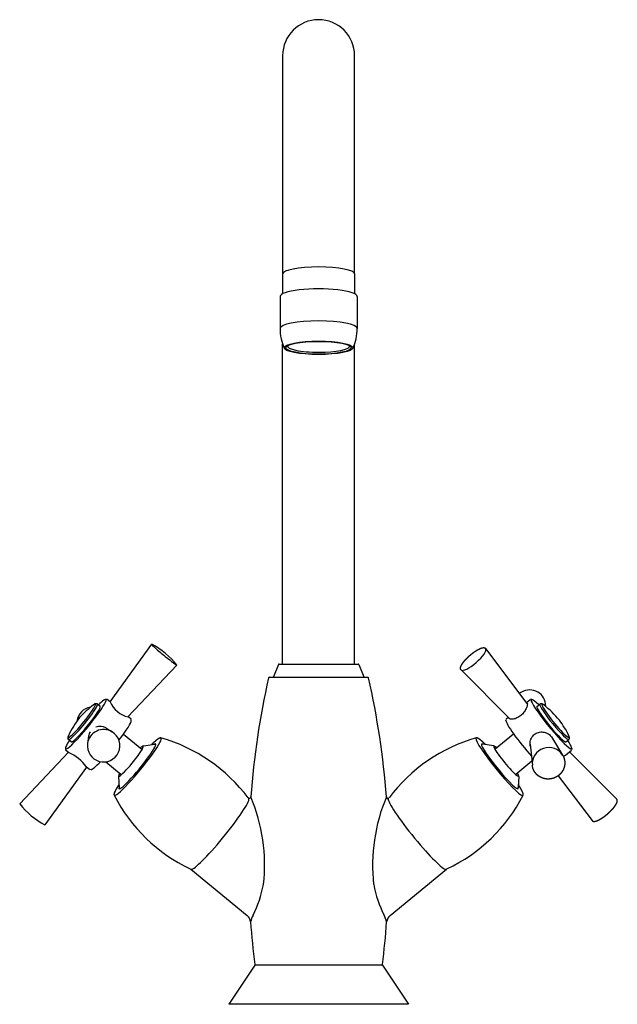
# Model space of a CAD drawing. Header units: millimetres. Extents: x -0.091 to 0.091, y 0 to 0.301.
import ezdxf

# ---------------------------------------------------------------- set-up
doc = ezdxf.new("R2010")
doc.units = ezdxf.units.MM
doc.layers.add('BLOCKS', color=3, linetype='Continuous')

msp = doc.modelspace()

# ---------------------------------------------------------------- linework, layer by layer
at = {"layer": 'BLOCKS'}
for p, q in [((-0.01100000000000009, 0.29), (-0.01100000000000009, 0.2232575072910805)), ((0.01099999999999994, 0.2232575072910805), (0.01099999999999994, 0.29)), ((-0.01100000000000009, 0.2232575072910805), (-0.01100000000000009, 0.2172296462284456)), ((0.01099999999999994, 0.2232575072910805), (0.01099999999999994, 0.2172296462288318)), ((-0.01179999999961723, 0.2163931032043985), (-0.01179999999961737, 0.2065868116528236)), ((0.01180000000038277, 0.2163931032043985), (0.01180000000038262, 0.2065868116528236)), ((-0.01100000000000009, 0.1039999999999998), (-0.01100000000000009, 0.2018556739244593)), ((0.01099999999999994, 0.1039999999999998), (0.01099999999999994, 0.2018556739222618)), ((-0.009499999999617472, 0.201193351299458), (-0.009499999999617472, 0.2013146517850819)), ((0.009500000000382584, 0.2011933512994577), (0.009500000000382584, 0.2013146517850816)), ((-0.06376699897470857, 0.09242616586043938), (-0.05101605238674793, 0.1100809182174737)), ((0.06383436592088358, 0.0919557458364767), (0.05109986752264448, 0.1087694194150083)), ((-0.05830323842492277, 0.08785309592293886), (-0.04332555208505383, 0.103720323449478)), ((-0.01231333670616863, 0.1038440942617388), (-0.01381166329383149, 0.100155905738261)), ((-0.01208172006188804, 0.1039999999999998), (0.01208172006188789, 0.1039999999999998)), ((0.01231333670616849, 0.1038440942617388), (0.01381166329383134, 0.100155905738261)), ((-0.01505002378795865, 0.1), (0.01505002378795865, 0.1)), ((0.0585065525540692, 0.08725068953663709), (0.04357334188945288, 0.1022181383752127)), ((-0.06678540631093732, 0.09104507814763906), (-0.06765680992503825, 0.0917576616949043)), ((-0.06517001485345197, 0.09320174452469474), (-0.06482257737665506, 0.09323865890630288)), ((-0.06378051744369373, 0.09246320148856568), (-0.06469390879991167, 0.09321012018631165)), ((0.0635764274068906, 0.09229630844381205), (0.06469390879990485, 0.09321012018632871)), ((0.06517001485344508, 0.09320174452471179), (0.0648225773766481, 0.09323865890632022)), ((0.06678540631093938, 0.09104507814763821), (0.0676568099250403, 0.09175766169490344)), ((0.06945262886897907, 0.09105079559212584), (0.06937316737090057, 0.09186774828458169)), ((-0.05738287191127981, 0.08723157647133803), (-0.05823339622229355, 0.08792708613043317)), ((0.05738287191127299, 0.08723157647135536), (0.05801218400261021, 0.08774619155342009)), ((-0.06506086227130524, 0.08446974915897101), (-0.0631126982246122, 0.08327259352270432)), ((-0.05729655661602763, 0.08676328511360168), (-0.05732935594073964, 0.08711113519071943)), ((0.05729655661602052, 0.08676328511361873), (0.05732935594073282, 0.08711113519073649)), ((-0.07037176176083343, 0.08196123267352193), (-0.0706845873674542, 0.07969613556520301)), ((-0.05965481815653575, 0.0826305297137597), (-0.05400713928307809, 0.07801218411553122)), ((0.05965481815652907, 0.08263052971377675), (0.05400713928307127, 0.07801218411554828)), ((0.07121931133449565, 0.08174227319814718), (0.07461129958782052, 0.07617880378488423)), ((-0.07564788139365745, 0.0802073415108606), (-0.07651928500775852, 0.08091992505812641)), ((-0.05355910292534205, 0.07897360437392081), (-0.05012289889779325, 0.07950710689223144)), ((0.05355910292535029, 0.0789736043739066), (0.05012289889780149, 0.0795071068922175)), ((0.06473348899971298, 0.07957682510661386), (0.06536429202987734, 0.07309146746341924)), ((0.07564788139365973, 0.08020734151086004), (0.07651928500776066, 0.08091992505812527)), ((-0.07650406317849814, 0.07703212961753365), (-0.09141190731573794, 0.06123889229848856)), ((-0.07744090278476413, 0.07819593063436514), (-0.07740810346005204, 0.07784808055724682)), ((-0.07644119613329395, 0.07698072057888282), (-0.07735458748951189, 0.07772763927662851)), ((0.07549886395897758, 0.07621013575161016), (0.07735458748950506, 0.07772763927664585)), ((0.07672527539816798, 0.07721302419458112), (0.09116411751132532, 0.06274107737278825)), ((0.07744090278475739, 0.0781959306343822), (0.07740810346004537, 0.07784808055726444)), ((-0.07097817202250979, 0.072522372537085), (-0.0837214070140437, 0.05487829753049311)), ((-0.07004355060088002, 0.07174909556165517), (-0.07095694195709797, 0.07249601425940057)), ((-0.06506113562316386, 0.07413367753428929), (-0.06033747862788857, 0.07027094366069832)), ((0.06524805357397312, 0.07428652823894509), (0.06033747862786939, 0.07027094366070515)), ((-0.06956744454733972, 0.0717574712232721), (-0.06991488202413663, 0.07172055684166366)), ((-0.06119080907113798, 0.06964094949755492), (-0.06103148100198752, 0.06616722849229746)), ((0.06119080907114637, 0.06964094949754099), (0.0610314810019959, 0.06616722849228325)), ((0.07327164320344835, 0.06987621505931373), (0.08363759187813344, 0.05618979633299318)), ((-0.03909883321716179, 0.04127716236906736), (-0.02186624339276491, 0.02718534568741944)), ((0.02186624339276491, 0.02718534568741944), (0.03909883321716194, 0.04127716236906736)), ((-0.01950000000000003, 0.01199999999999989), (-0.0275, 0)), ((0.01950000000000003, 0.01199999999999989), (-0.01950000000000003, 0.01199999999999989)), ((0.01950000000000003, 0.01199999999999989), (0.0275, 0)), ((0.0275, 0), (-0.0275, 0))]:
    msp.add_line(p, q, dxfattribs=at)
for centre, radius, start, end in [((-1.4210854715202e-16, 0.29), 0.01100000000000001, 0, 180), ((0.002606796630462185, 0.2065910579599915), 0.01440679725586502, 180.0168875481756, 204.9395894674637), ((-0.002606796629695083, 0.206591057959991), 0.01440679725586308, 335.0604105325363, 359.9831124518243), ((-0.0625870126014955, 0.08826111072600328), 0.0246979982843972, 38.75046368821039, 62.06316422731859), ((-0.01208172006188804, 0.10375), 0.00025, 90, 157.8905516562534), ((0.01208172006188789, 0.10375), 0.00025, 22.1094483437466, 90), ((0.233582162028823, 0.04387990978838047), 0.2550821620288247, 167.335443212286, 175.6132101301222), ((-0.01505002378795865, 0.09974999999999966), 0.00025, 90, 167.335443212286), ((-0.01404327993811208, 0.1002499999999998), 0.00025, 270, 337.8905516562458), ((0.01404327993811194, 0.1002499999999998), 0.00025, 202.1094483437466, 270), ((0.01505002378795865, 0.09974999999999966), 0.00025, 12.66455678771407, 90), ((-0.2335821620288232, 0.04387990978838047), 0.2550821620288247, 4.386789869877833, 12.66455678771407), ((-0.04788172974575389, 0.06417896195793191), 0.03445314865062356, 127.4565144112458, 137.0878853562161), ((-0.05640242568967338, 0.09561473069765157), 0.00798854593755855, 203.2541247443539, 256.6334250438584), ((0.05348774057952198, 0.07104889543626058), 0.02559179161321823, 38.09389293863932, 53.15273659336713), ((-0.04778966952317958, 0.0681554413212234), 0.03195189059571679, 142.4304525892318, 154.084395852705), ((-0.05640242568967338, 0.09561473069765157), 0.00798854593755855, 256.7002009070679, 257.8453392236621), ((0.05325678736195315, 0.07106575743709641), 0.02576361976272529, 25.40795828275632, 37.74750142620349), ((-0.06575343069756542, 0.07905978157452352), 0.004972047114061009, 172.6467553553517, 57.91912820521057), ((-0.06172829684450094, 0.03318426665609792), 0.05009025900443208, 36.64369345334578, 74.34780335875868), ((0.06172829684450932, 0.03318426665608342), 0.05009025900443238, 105.6521966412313, 143.3563065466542), ((0.06859123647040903, 0.07979989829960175), 0.003290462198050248, 22.95565701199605, 41.21463067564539), ((-0.05276691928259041, 0.07675539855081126), 0.002355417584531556, 109.6530744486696, 136.1613936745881), ((0.0527675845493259, 0.07675626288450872), 0.002354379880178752, 43.84045644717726, 70.35509791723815), ((-0.08144722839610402, 0.0652633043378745), 0.01274198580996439, 34.58499498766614, 66.86637077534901), ((0.05507835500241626, 0.1014012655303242), 0.03242823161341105, 307.5959387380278, 309.0290194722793), ((-0.05886046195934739, 0.06930540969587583), 0.002354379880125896, 145.2918222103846, 171.8064636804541), ((0.05885948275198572, 0.06930492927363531), 0.002355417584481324, 8.201708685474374, 34.71002791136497), ((-0.01793485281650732, 0.08673835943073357), 0.05009025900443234, 207.1035624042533, 244.8076723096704), ((-0.02122834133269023, 0.06345318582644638), 0.0004796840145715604, 245.3651357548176, 352.5423879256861), ((-0.07064046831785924, 0.04243484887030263), 0.05413123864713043, 353.8131473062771, 22.8196920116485), ((0.07064046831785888, 0.04243484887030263), 0.05413123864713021, 157.1803079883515, 186.186852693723), ((0.02122843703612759, 0.06345335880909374), 0.00047980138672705, 187.4766108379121, 294.6158654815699), ((0.01793485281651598, 0.08673835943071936), 0.05009025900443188, 295.1923276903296, 332.8964375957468), ((-0.07215044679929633, 0.07669810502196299), 0.02469799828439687, 218.7504636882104, 242.0631642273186), ((-0.02162024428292, 0.06257981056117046), 0.0004776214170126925, 66.30321154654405, 77.61135536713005), ((0.02161206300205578, 0.06260320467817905), 0.0004529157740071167, 102.0280503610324, 113.9384800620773), ((-0.03882207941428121, 0.04160713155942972), 0.0004306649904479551, 209.414269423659, 230.0125582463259), ((0.03882207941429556, 0.04160713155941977), 0.000430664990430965, 309.9874417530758, 330.5857305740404), ((-0.05192702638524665, 0.04312891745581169), 0.03564811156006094, 333.5398512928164, 349.4584299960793), ((0.05192702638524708, 0.04312891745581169), 0.03564811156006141, 190.5415700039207, 206.4601487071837), ((-0.02368704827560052, 0.02495065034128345), 0.002882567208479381, 4.615913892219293, 50.82723562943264), ((-0.01353772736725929, 0.02354473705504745), 0.007458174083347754, 150.255350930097, 167.3138685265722), ((0.01353772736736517, 0.02354473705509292), 0.007458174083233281, 12.68613147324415, 29.74464907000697), ((0.02368309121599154, 0.02495272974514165), 0.002878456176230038, 129.1378467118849, 175.4190037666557), ((0.233582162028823, 0.04387990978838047), 0.2550821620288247, 184.203496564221, 187.1299718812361), ((-0.2335821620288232, 0.04387990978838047), 0.2550821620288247, 352.8700281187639, 355.796503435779), ((-0.01927941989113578, 0.01224999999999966), 0.00025, 187.1299718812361, 270), ((0.01927941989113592, 0.01224999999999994), 0.00025, 270, 352.8700281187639)]:
    msp.add_arc(centre, radius, start, end, dxfattribs=at)
for centre, major_axis, ratio, start_param, end_param in [((-1.4210854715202e-16, 0.2232575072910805), (-0.01100000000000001, 1.219070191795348e-32), 0.1958735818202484, 3.141592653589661, 6.283185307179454), ((3.8269831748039e-13, 0.2163931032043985), (0.01180000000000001, -1.649595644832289e-31), 0.1958735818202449, -1.673884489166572e-12, 3.141592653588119), ((3.82556208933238e-13, 0.2065868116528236), (0.01180000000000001, -1.649595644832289e-31), 0.1958735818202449, -1.673469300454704e-12, 3.141592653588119), ((3.82556208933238e-13, 0.2011933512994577), (-0.0095, 1.328067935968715e-31), 0.195873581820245, 6.20986888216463, 7.86071275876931), ((3.82556208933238e-13, 0.2011933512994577), (-0.0095, 1.328067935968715e-31), 0.195873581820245, 1.579638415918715, 3.150299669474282), ((3.82556208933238e-13, 0.2011933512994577), (-0.0095, 1.328067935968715e-31), 0.195873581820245, 3.150299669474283, 3.214909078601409), ((-0.04717025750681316, 0.1069012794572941), (-0.003845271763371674, 0.003180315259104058), 0.05108657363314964, 0.00335277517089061, 1.679308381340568), ((0.04732008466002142, 0.1055127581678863), (0.003763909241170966, 0.003276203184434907), 0.2720850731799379, 3.160126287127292, 6.264651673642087), ((-0.04717025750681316, 0.1069012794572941), (-0.003845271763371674, 0.003180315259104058), 0.05108657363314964, 1.679308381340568, 3.138239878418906), ((0.06442623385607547, 0.0912927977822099), (-0.004733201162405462, -0.001580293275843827), 0.956175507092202, 2.925878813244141, 5.039414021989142), ((-0.0712166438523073, 0.0856262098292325), (0.006172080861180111, 0.007547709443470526), 0.108157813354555, 6.231774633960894, 7.053130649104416), ((0.07121664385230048, 0.08562620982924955), (-0.006172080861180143, 0.007547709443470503), 0.1081578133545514, 5.513239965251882, 9.702006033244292), ((-0.0712166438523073, 0.0856262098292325), (0.006172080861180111, 0.007547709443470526), 0.108157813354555, 2.371647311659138, 6.231774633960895), ((-0.072459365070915, 0.08664243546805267), (0.004197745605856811, 0.005133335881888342), 0.1081578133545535, 3.090181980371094, 6.694964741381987), ((-0.07208804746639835, 0.08633879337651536), (0.004431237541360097, 0.005418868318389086), 0.1081578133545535, 3.141592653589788, 6.283185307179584), ((-0.07121664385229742, 0.08562620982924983), (0.004431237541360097, 0.005418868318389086), 0.1081578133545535, 3.141592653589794, 6.283185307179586), ((-0.06898989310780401, 0.0859118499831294), (0.004512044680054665, 0.00213119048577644), 0.9928202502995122, 1.285277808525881, 2.572105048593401), ((-0.07102424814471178, 0.08546887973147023), (0.006330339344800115, 0.007741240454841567), 0.108157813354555, 6.231774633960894, 6.392197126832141), ((0.07121664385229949, 0.08562620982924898), (-0.004431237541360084, 0.005418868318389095), 0.1081578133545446, 0.05141067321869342, 3.141592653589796), ((0.07121664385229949, 0.08562620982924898), (-0.004431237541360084, 0.005418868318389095), 0.1081578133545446, -4.662936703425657e-15, 0.05141067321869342), ((0.0720880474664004, 0.08633879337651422), (-0.004431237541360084, 0.005418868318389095), 0.1081578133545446, 0.05141067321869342, 3.141592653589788), ((0.0720880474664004, 0.08633879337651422), (-0.004431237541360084, 0.005418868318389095), 0.1081578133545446, 3.552713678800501e-15, 0.05141067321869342), ((0.07245936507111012, 0.08664243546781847), (-0.0041977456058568, 0.005133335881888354), 0.1081578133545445, 0.05141067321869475, 3.553372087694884), ((0.07245936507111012, 0.08664243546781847), (-0.0041977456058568, 0.005133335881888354), 0.1081578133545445, 5.871405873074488, 6.33459598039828), ((-0.06690895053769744, 0.08150618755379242), (0.00316473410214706, 0.001494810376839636), 0.9928202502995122, 0.5752153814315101, 1.480124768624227), ((-0.06352081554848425, 0.07933300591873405), (0.006172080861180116, 0.007547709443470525), 0.108157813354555, 4.988124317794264, 6.174173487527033), ((-0.06371321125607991, 0.0794903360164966), (0.006330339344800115, 0.007741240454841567), 0.108157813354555, 6.231774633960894, 6.283185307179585), ((0.06352081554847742, 0.07933300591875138), (-0.006172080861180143, 0.007547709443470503), 0.1081578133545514, 0.1090118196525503, 1.957822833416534), ((-0.072459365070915, 0.08664243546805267), (0.004197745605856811, 0.005133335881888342), 0.1081578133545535, 2.729813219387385, 3.090181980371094), ((-0.06574756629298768, 0.07904736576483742), (0.004512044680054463, 0.002131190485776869), 0.992820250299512, 0.5752153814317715, 2.566377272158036), ((-0.06690895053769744, 0.08150618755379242), (0.00316473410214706, 0.001494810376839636), 0.9928202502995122, 2.156164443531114, 2.566377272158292), ((-0.05532446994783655, 0.07263050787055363), (0.007163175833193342, 0.008759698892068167), 0.1081578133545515, 3.094304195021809, 6.330473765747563), ((0.05532446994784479, 0.07263050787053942), (-0.007163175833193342, 0.008759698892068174), 0.1081578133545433, 6.235896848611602, 6.560413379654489), ((0.06820325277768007, 0.07998009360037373), (0.003319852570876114, 0.001108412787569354), 0.9561755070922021, 0.2157138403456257, 0.2916116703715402), ((-0.05736415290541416, 0.07429844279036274), (0.003737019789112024, 0.004569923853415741), 0.1081578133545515, 3.090181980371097, 6.843708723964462), ((-0.05544019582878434, 0.07272514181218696), (0.005600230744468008, 0.006848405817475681), 0.1081578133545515, 3.090181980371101, 6.551102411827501), ((0.05532446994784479, 0.07263050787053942), (-0.007163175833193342, 0.008759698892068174), 0.1081578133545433, 0.2772280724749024, 3.188881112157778), ((0.05544019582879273, 0.07272514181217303), (-0.005600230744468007, 0.006848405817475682), 0.1081578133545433, 6.015268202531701, 6.560413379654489), ((0.05544019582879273, 0.07272514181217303), (-0.005600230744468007, 0.006848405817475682), 0.1081578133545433, 0.2772280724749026, 3.409509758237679), ((0.05736415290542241, 0.07429844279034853), (-0.003737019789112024, 0.004569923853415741), 0.1081578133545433, 5.72266189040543, 6.56041337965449), ((0.05736415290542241, 0.07429844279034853), (-0.003737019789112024, 0.004569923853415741), 0.1081578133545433, 0.2772280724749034, 3.702116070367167), ((0.07031122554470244, 0.0736664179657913), (0.004733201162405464, 0.001580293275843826), 0.956175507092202, 0.2157138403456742, 2.925878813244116), ((0.07121664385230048, 0.08562620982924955), (-0.006172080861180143, 0.007547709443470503), 0.1081578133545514, 3.418820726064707, 3.911537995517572), ((-0.06352081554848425, 0.07933300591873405), (0.006172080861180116, 0.007547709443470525), 0.108157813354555, 3.250604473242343, 4.049953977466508), ((-0.05731411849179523, 0.07425752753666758), (0.003843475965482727, 0.004700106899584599), 0.1081578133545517, 3.021629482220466, 3.090181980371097), ((-0.05736415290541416, 0.07429844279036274), (0.003737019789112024, 0.004569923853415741), 0.1081578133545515, 2.581069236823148, 3.090181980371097), ((-0.05544019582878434, 0.07272514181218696), (0.007018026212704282, 0.008582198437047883), 0.1081578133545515, 2.360436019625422, 3.090181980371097), ((-0.05544019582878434, 0.07272514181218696), (0.005600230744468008, 0.006848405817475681), 0.1081578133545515, 2.873675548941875, 3.090181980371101), ((-0.05549023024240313, 0.07276605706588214), (0.005493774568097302, 0.006718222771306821), 0.1081578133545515, 3.02162948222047, 3.090181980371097), ((-0.03023635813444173, 0.05211489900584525), (0.008862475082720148, 0.01083773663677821), 0.1081578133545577, 4.580888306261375, 6.118302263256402), ((0.03023635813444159, 0.05211489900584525), (-0.008862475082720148, 0.01083773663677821), 0.1081578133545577, 0.1648830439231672, 1.702297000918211), ((-0.03023635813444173, 0.05211489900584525), (0.008862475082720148, 0.01083773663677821), 0.1081578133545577, 3.141592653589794, 4.580888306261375), ((0.03023635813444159, 0.05211489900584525), (-0.008862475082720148, 0.01083773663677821), 0.1081578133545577, 1.702297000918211, 3.141592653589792)]:
    msp.add_ellipse(centre, major_axis=major_axis, ratio=ratio, start_param=start_param, end_param=end_param, dxfattribs=at)
for major_axis in [(0.0105, -1.467860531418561e-31), (-0.01, 1.39796241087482e-31)]:
    msp.add_ellipse((3.82556208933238e-13, 0.2007030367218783), major_axis=major_axis, ratio=0.1958735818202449, dxfattribs=at)
for points, degree, knots in [([(0.04357334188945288, 0.1022181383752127), (0.04353606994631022, 0.1022591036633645), (0.04350273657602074, 0.1023032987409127), (0.04347361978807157, 0.1023502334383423), (0.04344885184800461, 0.1023993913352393), (0.04342842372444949, 0.1024502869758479), (0.04341221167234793, 0.1025025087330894), (0.04340001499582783, 0.1025557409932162), (0.04339159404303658, 0.1026097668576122), (0.04338636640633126, 0.102670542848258), (0.04338517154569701, 0.1027320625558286), (0.04338772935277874, 0.1027943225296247), (0.04339380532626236, 0.1028573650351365), (0.04340320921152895, 0.1029212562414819), (0.04341578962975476, 0.1029860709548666), (0.0434314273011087, 0.1030518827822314), (0.04345002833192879, 0.1031187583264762), (0.04347151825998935, 0.1031867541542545), (0.04349583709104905, 0.1032559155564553), (0.04352755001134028, 0.1033377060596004), (0.04356294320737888, 0.1034211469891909), (0.04360195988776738, 0.103506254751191), (0.04364454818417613, 0.1035930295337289), (0.04369065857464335, 0.1036814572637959), (0.04374024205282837, 0.1037715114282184), (0.04379324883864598, 0.1038631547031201), (0.04384962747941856, 0.103956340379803), (0.04390932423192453, 0.1040510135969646), (0.04397228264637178, 0.1041471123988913), (0.04403844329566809, 0.1042445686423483), (0.0441032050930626, 0.1043369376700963), (0.04417066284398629, 0.1044303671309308), (0.04424076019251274, 0.1045247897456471), (0.04431343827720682, 0.104620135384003), (0.04438863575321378, 0.1047163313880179), (0.0444662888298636, 0.1048133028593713), (0.04454633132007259, 0.1049109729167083), (0.04462869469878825, 0.1050092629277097), (0.04471330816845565, 0.1051080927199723), (0.04480009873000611, 0.1052073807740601), (0.04488899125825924, 0.1053070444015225), (0.04498703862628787, 0.1054147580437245), (0.0450873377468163, 0.1055227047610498), (0.0451897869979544, 0.1056307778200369), (0.04529428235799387, 0.1057388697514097), (0.0454007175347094, 0.1058468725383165), (0.04550898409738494, 0.1059546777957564), (0.04561897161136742, 0.1060621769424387), (0.04573056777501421, 0.1061692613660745), (0.04584365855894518, 0.1062758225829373), (0.04595812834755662, 0.1063817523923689), (0.04607321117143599, 0.1064863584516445), (0.04618942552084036, 0.1065901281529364), (0.04630665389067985, 0.1066929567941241), (0.04642477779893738, 0.1067947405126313), (0.04654367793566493, 0.106895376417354), (0.04666323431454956, 0.1069947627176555), (0.04678332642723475, 0.1070927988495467), (0.04690383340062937, 0.1071893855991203), (0.04702463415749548, 0.1072844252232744), (0.04714560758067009, 0.1073778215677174), (0.04726679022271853, 0.1074695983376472), (0.04738790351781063, 0.1075595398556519), (0.04750882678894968, 0.1076475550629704), (0.04762944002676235, 0.1077335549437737), (0.04774962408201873, 0.1078174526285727), (0.04786926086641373, 0.1078991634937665), (0.04798823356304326, 0.107978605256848), (0.04810642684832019, 0.1080556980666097), (0.04822372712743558, 0.108130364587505), (0.04834002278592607, 0.1082025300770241), (0.04845632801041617, 0.1082727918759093), (0.04857138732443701, 0.1083403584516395), (0.04868509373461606, 0.1084051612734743), (0.04879734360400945, 0.1084671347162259), (0.04890803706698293, 0.1085262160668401), (0.04901707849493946, 0.1085823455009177), (0.04912437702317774, 0.1086354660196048), (0.04922984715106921, 0.1086855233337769), (0.04933340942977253, 0.1087324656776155), (0.04943499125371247, 0.1087762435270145), (0.04952851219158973, 0.1088144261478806), (0.04962018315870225, 0.1088497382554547), (0.04970996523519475, 0.1088821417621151), (0.04979782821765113, 0.1089115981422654), (0.04988375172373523, 0.10893806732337), (0.04996772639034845, 0.1089615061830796), (0.05004975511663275, 0.108981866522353), (0.05012985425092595, 0.1089990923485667), (0.0502080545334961, 0.1090131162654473), (0.05028440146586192, 0.1090238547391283), (0.05035895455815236, 0.1090312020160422), (0.05042922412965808, 0.1090349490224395), (0.05049795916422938, 0.1090352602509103), (0.05056522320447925, 0.1090319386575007), (0.05063105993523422, 0.1090247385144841), (0.05069547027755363, 0.1090133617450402), (0.05075838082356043, 0.1089974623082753), (0.05081457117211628, 0.1089785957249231), (0.05086909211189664, 0.1089553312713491), (0.05092156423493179, 0.1089274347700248), (0.05097148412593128, 0.1088947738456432), (0.05101825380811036, 0.1088573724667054), (0.05106124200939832, 0.108815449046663), (0.05109986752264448, 0.1087694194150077)], 1, [4.693855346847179, 4.693855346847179, 4.718943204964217, 4.744031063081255, 4.769118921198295, 4.794206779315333, 4.819294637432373, 4.844382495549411, 4.86947035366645, 4.894558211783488, 4.922420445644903, 4.950282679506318, 4.978144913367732, 5.006007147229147, 5.033869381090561, 5.061731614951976, 5.08959384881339, 5.117456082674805, 5.145318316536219, 5.173180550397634, 5.205523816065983, 5.237867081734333, 5.270210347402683, 5.302553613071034, 5.334896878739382, 5.367240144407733, 5.399583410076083, 5.431926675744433, 5.464269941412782, 5.496613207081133, 5.528956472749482, 5.559224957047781, 5.589493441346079, 5.619761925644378, 5.650030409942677, 5.680298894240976, 5.710567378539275, 5.740835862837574, 5.771104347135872, 5.801372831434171, 5.83164131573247, 5.861909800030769, 5.894524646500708, 5.927139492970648, 5.959754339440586, 5.992369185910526, 6.024984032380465, 6.057598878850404, 6.090213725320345, 6.122828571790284, 6.155443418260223, 6.188058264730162, 6.220491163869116, 6.252924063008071, 6.285356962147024, 6.317789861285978, 6.350222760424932, 6.382655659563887, 6.41508855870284, 6.447521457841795, 6.479954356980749, 6.512387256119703, 6.544862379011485, 6.577337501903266, 6.609812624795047, 6.642287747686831, 6.674762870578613, 6.707237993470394, 6.739713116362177, 6.772188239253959, 6.804663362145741, 6.837138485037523, 6.86993204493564, 6.902725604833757, 6.935519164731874, 6.968312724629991, 7.001106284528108, 7.033899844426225, 7.066693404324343, 7.09948696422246, 7.132280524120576, 7.165074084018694, 7.19586606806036, 7.226658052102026, 7.257450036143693, 7.288242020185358, 7.319034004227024, 7.349825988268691, 7.380617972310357, 7.411409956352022, 7.442201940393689, 7.472993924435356, 7.503785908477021, 7.533483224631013, 7.563180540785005, 7.592877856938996, 7.622575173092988, 7.65227248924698, 7.681969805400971, 7.709190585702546, 7.736411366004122, 7.763632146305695, 7.79085292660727, 7.818073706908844, 7.84529448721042, 7.872515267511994, 7.872515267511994]), ([(-0.06765680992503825, 0.0917576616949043), (-0.06769536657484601, 0.09178658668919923), (-0.06773574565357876, 0.09181193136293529), (-0.06777715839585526, 0.09183344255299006), (-0.06781883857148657, 0.0918510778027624), (-0.06786011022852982, 0.09186497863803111), (-0.06790043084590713, 0.0918754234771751), (-0.06794691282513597, 0.09188389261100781), (-0.0679910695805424, 0.0918886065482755), (-0.06803273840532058, 0.09189022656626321), (-0.06807193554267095, 0.09188934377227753), (-0.06810879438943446, 0.09188645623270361), (-0.06814351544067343, 0.09188196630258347), (-0.06819262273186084, 0.09187278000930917), (-0.06823816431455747, 0.09186140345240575), (-0.06828089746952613, 0.09184834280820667), (-0.06832147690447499, 0.09183391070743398), (-0.06836044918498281, 0.09181829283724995), (-0.06842300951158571, 0.09178988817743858), (-0.06848389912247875, 0.0917586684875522), (-0.06854423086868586, 0.09172465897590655), (-0.06860478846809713, 0.0916878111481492), (-0.06866612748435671, 0.09164805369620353), (-0.06872864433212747, 0.09160531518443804), (-0.06878113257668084, 0.09156789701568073), (-0.068834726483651, 0.0915283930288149)], 1, [4.71238898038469, 4.71238898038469, 4.721458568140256, 4.730528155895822, 4.739597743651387, 4.748667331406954, 4.75773691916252, 4.766806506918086, 4.777664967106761, 4.788523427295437, 4.799381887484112, 4.810240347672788, 4.821098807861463, 4.831957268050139, 4.84842844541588, 4.864899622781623, 4.881370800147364, 4.897841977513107, 4.914313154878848, 4.941765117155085, 4.969217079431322, 4.996669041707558, 5.024121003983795, 5.051572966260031, 5.079024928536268, 5.101596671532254, 5.124168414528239, 5.124168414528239]), ([(0.06382144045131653, 0.09200343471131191), (0.06384259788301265, 0.09194006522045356), (0.06385251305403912, 0.09185502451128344), (0.06384551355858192, 0.09164372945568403), (0.06382860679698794, 0.09151750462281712), (0.06376689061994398, 0.09123357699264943), (0.0637220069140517, 0.09107567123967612), (0.06360615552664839, 0.09074285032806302), (0.0635351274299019, 0.09056797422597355), (0.06337310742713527, 0.09021950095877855), (0.06327644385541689, 0.09003357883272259), (0.0630520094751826, 0.08965443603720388), (0.0629241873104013, 0.08946126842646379), (0.06264155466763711, 0.0890843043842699), (0.06248644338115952, 0.08890023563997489), (0.06215771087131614, 0.08855562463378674), (0.061984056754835, 0.08839511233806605), (0.06163263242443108, 0.0881077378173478), (0.06144399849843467, 0.08797199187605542), (0.06105422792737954, 0.08772905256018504), (0.06085311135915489, 0.08762181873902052), (0.06045424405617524, 0.08744149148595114), (0.06025619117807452, 0.08736817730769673), (0.0598787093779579, 0.08725510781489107), (0.05969933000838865, 0.0872152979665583), (0.05937290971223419, 0.08716435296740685), (0.05921432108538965, 0.08715146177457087), (0.05892443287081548, 0.08715249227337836), (0.05879316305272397, 0.08716634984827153), (0.05857113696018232, 0.08721824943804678), (0.05848022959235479, 0.08725631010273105), (0.05834544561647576, 0.08735166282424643), (0.05830160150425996, 0.08740895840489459), (0.058280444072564, 0.08747232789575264)], 3, [5.47794979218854, 5.47794979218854, 5.47794979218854, 5.47794979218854, 6.162473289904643, 6.162473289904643, 6.846996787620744, 6.846996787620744, 7.531520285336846, 7.531520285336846, 8.216043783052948, 8.216043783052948, 8.901007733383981, 8.901007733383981, 9.585971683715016, 9.585971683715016, 10.27093563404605, 10.27093563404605, 10.95589958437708, 10.95589958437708, 11.64086353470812, 11.64086353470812, 12.32582748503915, 12.32582748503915, 13.01079143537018, 13.01079143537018, 13.69575538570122, 13.69575538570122, 14.38027888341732, 14.38027888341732, 15.06480238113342, 15.06480238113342, 15.74932587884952, 15.74932587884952, 16.43384937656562, 16.43384937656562, 16.43384937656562, 16.43384937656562]), ([(0.06368805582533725, 0.09214892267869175), (0.0636992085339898, 0.09214573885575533), (0.06370978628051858, 0.09214160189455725), (0.06376655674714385, 0.09211247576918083), (0.06380028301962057, 0.0920668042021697), (0.06382144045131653, 0.09200343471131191)], 3, [26.55916248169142, 26.55916248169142, 26.55916248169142, 26.55916248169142, 26.7052254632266, 26.7052254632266, 27.3897489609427, 27.3897489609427, 27.3897489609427, 27.3897489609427]), ([(0.06883472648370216, 0.09152839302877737), (0.06876969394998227, 0.09157616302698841), (0.06870626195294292, 0.0916208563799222), (0.06864420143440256, 0.09166252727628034), (0.06858319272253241, 0.09170124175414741), (0.06852278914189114, 0.09173707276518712), (0.06846236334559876, 0.09177008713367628), (0.0684010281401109, 0.09180031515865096), (0.06833752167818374, 0.09182768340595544), (0.06827005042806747, 0.09185187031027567), (0.06821536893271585, 0.09186743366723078), (0.0681557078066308, 0.09187999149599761), (0.0680895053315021, 0.09188821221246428), (0.06801525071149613, 0.09188987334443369), (0.06796905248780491, 0.09188665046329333), (0.0679200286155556, 0.09187944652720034), (0.06786854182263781, 0.09186741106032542), (0.06781532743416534, 0.09184973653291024), (0.06776153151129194, 0.09182581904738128), (0.06770865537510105, 0.09179544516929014), (0.06765838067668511, 0.0917589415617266), (0.0676568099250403, 0.09175766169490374)], 1, [1.159016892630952, 1.159016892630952, 1.186468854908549, 1.213920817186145, 1.241372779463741, 1.268824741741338, 1.296276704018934, 1.32372866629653, 1.351180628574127, 1.378632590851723, 1.406084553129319, 1.426673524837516, 1.447262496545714, 1.467851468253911, 1.488440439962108, 1.50015121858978, 1.511861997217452, 1.523572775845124, 1.535283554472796, 1.546994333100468, 1.55870511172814, 1.570415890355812, 1.570796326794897, 1.570796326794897]), ([(-0.07652843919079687, 0.08211991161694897), (-0.07656234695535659, 0.08204668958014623), (-0.0765935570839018, 0.08197564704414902), (-0.0766220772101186, 0.08190654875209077), (-0.07664790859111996, 0.08183906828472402), (-0.07667103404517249, 0.08177275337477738), (-0.0766913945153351, 0.08170697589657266), (-0.07670884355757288, 0.08164086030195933), (-0.07672305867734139, 0.08157318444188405), (-0.07673336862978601, 0.08150225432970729), (-0.07673776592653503, 0.08144557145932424), (-0.07673822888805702, 0.08138460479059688), (-0.07673314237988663, 0.08131808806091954), (-0.07672002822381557, 0.0812449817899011), (-0.07670769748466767, 0.08120034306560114), (-0.07669090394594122, 0.08115372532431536), (-0.07666888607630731, 0.0811056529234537), (-0.07664099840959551, 0.08105700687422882), (-0.07660687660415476, 0.0810090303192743), (-0.07656660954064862, 0.08096323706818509), (-0.07652085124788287, 0.08092121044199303), (-0.07651928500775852, 0.08091992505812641)], 1, [1.159016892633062, 1.159016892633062, 1.186468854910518, 1.213920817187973, 1.241372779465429, 1.268824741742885, 1.29627670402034, 1.323728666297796, 1.351180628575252, 1.378632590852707, 1.406084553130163, 1.426673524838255, 1.447262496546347, 1.467851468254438, 1.48844043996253, 1.500151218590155, 1.511861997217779, 1.523572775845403, 1.535283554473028, 1.546994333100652, 1.558705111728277, 1.570415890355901, 1.570796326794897, 1.570796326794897]), ([(-0.04821408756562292, 0.08141703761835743), (-0.04825711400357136, 0.08142671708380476), (-0.04829930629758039, 0.08143197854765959), (-0.04834043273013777, 0.0814335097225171), (-0.0483805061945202, 0.0814319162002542), (-0.04841968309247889, 0.08142768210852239), (-0.04845818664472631, 0.08142117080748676), (-0.04849625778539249, 0.08141264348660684), (-0.04853412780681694, 0.08140228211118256), (-0.04857200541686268, 0.08139021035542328), (-0.04861007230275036, 0.0813765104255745), (-0.04867453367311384, 0.08135011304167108), (-0.04874052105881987, 0.08131944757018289), (-0.04880845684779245, 0.0812845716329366), (-0.04887864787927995, 0.08124550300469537), (-0.04895131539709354, 0.08120224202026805), (-0.04902661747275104, 0.08115478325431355), (-0.04910466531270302, 0.08110312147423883), (-0.04918553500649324, 0.08104725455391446), (-0.04926927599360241, 0.08098718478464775), (-0.04935591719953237, 0.08092291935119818), (-0.04944547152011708, 0.08085447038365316), (-0.04953793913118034, 0.08078185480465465), (-0.04963330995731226, 0.08070509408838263), (-0.0497315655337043, 0.0806242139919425), (-0.04983268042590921, 0.08053924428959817), (-0.04993662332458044, 0.08045021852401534), (-0.05004335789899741, 0.08035717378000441), (-0.05015284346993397, 0.08026015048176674), (-0.05025185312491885, 0.0801711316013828), (-0.05035294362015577, 0.08007907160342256), (-0.05045608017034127, 0.07998400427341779), (-0.05056122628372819, 0.07988596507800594), (-0.0506683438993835, 0.0797849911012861), (-0.0507773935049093, 0.07968112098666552), (-0.05088833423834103, 0.0795743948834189), (-0.05100112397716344, 0.07946485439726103), (-0.05111521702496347, 0.07935303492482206)], 1, [4.759677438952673, 4.759677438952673, 4.773500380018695, 4.787323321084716, 4.801146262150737, 4.814969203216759, 4.828792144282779, 4.8426150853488, 4.856438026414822, 4.870260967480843, 4.884083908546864, 4.897906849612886, 4.921011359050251, 4.944115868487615, 4.96722037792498, 4.990324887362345, 5.01342939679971, 5.036533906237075, 5.05963841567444, 5.082742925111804, 5.105847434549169, 5.128951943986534, 5.152056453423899, 5.175160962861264, 5.198265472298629, 5.221369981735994, 5.244474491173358, 5.267579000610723, 5.290683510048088, 5.313788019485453, 5.334206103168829, 5.354624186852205, 5.375042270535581, 5.395460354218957, 5.415878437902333, 5.436296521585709, 5.456714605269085, 5.477132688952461, 5.497461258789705, 5.497461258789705]), ([(0.05111541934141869, 0.07935272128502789), (0.05107810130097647, 0.07938952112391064), (0.05095828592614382, 0.0795065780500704), (0.05084048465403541, 0.07962055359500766), (0.0507247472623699, 0.0797313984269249), (0.0506111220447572, 0.07983906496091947), (0.05049965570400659, 0.07994350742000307), (0.05039039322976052, 0.08004468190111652), (0.05028337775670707, 0.08014254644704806), (0.05017865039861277, 0.08023706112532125), (0.05008124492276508, 0.08032377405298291), (0.04998597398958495, 0.0804073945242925), (0.04989286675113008, 0.08048789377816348), (0.0498019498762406, 0.080565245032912), (0.04971324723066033, 0.08063942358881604), (0.04962677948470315, 0.0807104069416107), (0.04954256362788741, 0.08077817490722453), (0.04946061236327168, 0.08084270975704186), (0.04938093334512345, 0.08090399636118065), (0.04930352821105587, 0.08096202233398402), (0.04922839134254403, 0.08101677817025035), (0.04915550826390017, 0.08106825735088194), (0.04908485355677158, 0.08111645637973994), (0.04901638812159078, 0.08116137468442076), (0.04895005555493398, 0.0812030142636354), (0.04888577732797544, 0.08124137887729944), (0.04882113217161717, 0.08127773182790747), (0.04875842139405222, 0.08131056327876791), (0.04869742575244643, 0.08133986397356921), (0.04863785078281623, 0.08136560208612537), (0.04857930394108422, 0.08138770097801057), (0.04852126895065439, 0.08140599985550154), (0.04846308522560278, 0.0814201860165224), (0.0484039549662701, 0.08142968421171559), (0.04834303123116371, 0.08143349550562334), (0.04827968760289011, 0.08143002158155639), (0.04821408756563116, 0.08141703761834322)], 1, [7.068909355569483, 7.068909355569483, 7.075487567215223, 7.096953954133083, 7.118420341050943, 7.139886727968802, 7.161353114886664, 7.182819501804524, 7.204285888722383, 7.225752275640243, 7.247218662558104, 7.267626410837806, 7.288034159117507, 7.30844190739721, 7.328849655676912, 7.349257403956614, 7.369665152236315, 7.390072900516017, 7.410480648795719, 7.430888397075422, 7.451296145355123, 7.471703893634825, 7.492111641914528, 7.512519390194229, 7.532927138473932, 7.553334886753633, 7.573742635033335, 7.594919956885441, 7.616097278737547, 7.637274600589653, 7.658451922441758, 7.679629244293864, 7.700806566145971, 7.721983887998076, 7.743161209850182, 7.764338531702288, 7.785515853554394, 7.806693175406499, 7.806693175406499]), ([(0.06480894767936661, 0.07880102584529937), (0.06476189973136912, 0.0789783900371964), (0.06472828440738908, 0.0791597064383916), (0.0646826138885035, 0.07957701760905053), (0.06468016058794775, 0.07981297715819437), (0.06471614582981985, 0.08026622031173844), (0.06475586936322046, 0.08049947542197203), (0.06488266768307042, 0.08095978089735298), (0.0649697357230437, 0.08118682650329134), (0.06518803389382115, 0.08161727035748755), (0.06531947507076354, 0.0818210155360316), (0.06561729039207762, 0.08219132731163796), (0.06578369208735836, 0.0823578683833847), (0.06595940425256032, 0.08250155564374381), (0.06613511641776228, 0.08264524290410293), (0.0663310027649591, 0.08277496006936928), (0.06675169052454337, 0.08299219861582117), (0.06697647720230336, 0.08307975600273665), (0.06743967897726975, 0.08320660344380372), (0.06767848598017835, 0.08324603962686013), (0.06815360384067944, 0.08327794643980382), (0.06838992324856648, 0.08327042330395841), (0.0688423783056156, 0.08321659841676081), (0.06907444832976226, 0.08316840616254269), (0.06953185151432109, 0.08302812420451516), (0.0697571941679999, 0.08293606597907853), (0.07018463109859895, 0.0827134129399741), (0.07038708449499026, 0.08258262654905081), (0.07075593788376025, 0.08229269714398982), (0.07092231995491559, 0.08213353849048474), (0.07106647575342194, 0.08196792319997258)], 3, [17.96170815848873, 17.96170815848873, 17.96170815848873, 17.96170815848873, 18.48741986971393, 18.48741986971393, 19.17194336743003, 19.17194336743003, 19.85690731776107, 19.85690731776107, 20.5418712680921, 20.5418712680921, 21.22683521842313, 21.22683521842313, 21.91179916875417, 21.91179916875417, 21.91179916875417, 22.5967631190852, 22.5967631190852, 23.28172706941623, 23.28172706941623, 23.96669101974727, 23.96669101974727, 24.6516549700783, 24.6516549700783, 25.3361784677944, 25.3361784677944, 26.0207019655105, 26.0207019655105, 26.70522546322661, 26.70522546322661, 27.38974896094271, 27.38974896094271, 27.38974896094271, 27.38974896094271]), ([(0.07651928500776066, 0.08091992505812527), (0.07655528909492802, 0.08095197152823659), (0.07658814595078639, 0.0809865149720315), (0.07661745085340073, 0.08102283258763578), (0.07664301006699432, 0.08106018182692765), (0.07666482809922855, 0.08109787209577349), (0.07668307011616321, 0.0811353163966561), (0.07670059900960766, 0.08117919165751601), (0.07671398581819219, 0.0812215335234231), (0.07672384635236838, 0.08126205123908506), (0.0767307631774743, 0.08130064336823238), (0.07673525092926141, 0.08133734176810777), (0.07673774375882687, 0.08137226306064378), (0.0767384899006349, 0.08142221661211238), (0.07673638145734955, 0.08146911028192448), (0.07673206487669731, 0.08151358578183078), (0.07672597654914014, 0.08155622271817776), (0.07671840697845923, 0.08159751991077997), (0.07670298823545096, 0.08166447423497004), (0.07668447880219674, 0.08173034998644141), (0.07666312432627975, 0.08179623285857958), (0.07663903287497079, 0.08186290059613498), (0.0766122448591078, 0.08193091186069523), (0.07658276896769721, 0.08200066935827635), (0.07655651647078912, 0.08205954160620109), (0.07652843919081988, 0.08211991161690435)], 1, [4.71238898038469, 4.71238898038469, 4.721458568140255, 4.73052815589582, 4.739597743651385, 4.74866733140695, 4.757736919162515, 4.76680650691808, 4.777664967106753, 4.788523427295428, 4.799381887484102, 4.810240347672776, 4.82109880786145, 4.831957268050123, 4.84842844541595, 4.864899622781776, 4.881370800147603, 4.897841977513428, 4.914313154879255, 4.941765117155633, 4.96921707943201, 4.996669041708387, 5.024121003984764, 5.051572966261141, 5.079024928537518, 5.101596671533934, 5.12416841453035, 5.12416841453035]), ([(0.07461129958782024, 0.07617880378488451), (0.07468877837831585, 0.07604684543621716), (0.07476179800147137, 0.07591244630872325), (0.07483028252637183, 0.07577574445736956), (0.0748941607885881, 0.07563688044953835), (0.07495336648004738, 0.07549599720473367), (0.07500783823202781, 0.07535323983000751), (0.07505751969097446, 0.07520875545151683), (0.07510235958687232, 0.07506269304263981), (0.07514231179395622, 0.07491520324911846), (0.07517733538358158, 0.07476643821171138), (0.07520738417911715, 0.07461660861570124), (0.07523244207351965, 0.07446581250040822), (0.07525248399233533, 0.07431420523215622), (0.07526749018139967, 0.07416194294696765), (0.07527744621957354, 0.0740091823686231), (0.07528234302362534, 0.07385608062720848), (0.07528217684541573, 0.07370279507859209), (0.07527694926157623, 0.07354948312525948), (0.07526666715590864, 0.07339630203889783), (0.07525134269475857, 0.07324340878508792), (0.07523095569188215, 0.0730907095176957), (0.07520554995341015, 0.07293861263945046), (0.07517515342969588, 0.07278727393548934), (0.0751397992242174, 0.07263684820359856), (0.07509952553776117, 0.0724874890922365), (0.07505437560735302, 0.07233934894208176), (0.07500439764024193, 0.07219257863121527), (0.07494964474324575, 0.0720473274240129), (0.0748901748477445, 0.07190374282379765), (0.0748260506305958, 0.07176197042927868), (0.07475714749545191, 0.07162177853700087), (0.07468370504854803, 0.07148369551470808), (0.07460580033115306, 0.07134786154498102), (0.07452351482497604, 0.07121441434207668), (0.07443693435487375, 0.07108348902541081), (0.07434614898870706, 0.07095521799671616), (0.07425125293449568, 0.07082973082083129), (0.07415234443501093, 0.07070715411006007), (0.07404952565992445, 0.07058761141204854), (0.07394290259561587, 0.0704712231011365), (0.07383230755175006, 0.0703578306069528), (0.07371811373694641, 0.07024784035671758), (0.07360043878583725, 0.07014136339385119), (0.07347940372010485, 0.07003850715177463), (0.07335513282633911, 0.06993937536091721), (0.07322775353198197, 0.06984406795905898), (0.07309739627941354, 0.06975268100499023), (0.07296419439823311, 0.0696653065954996), (0.07282828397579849, 0.06958203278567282), (0.0726898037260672, 0.06950294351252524), (0.07254869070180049, 0.06942801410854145), (0.07240528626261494, 0.06935743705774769), (0.07225973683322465, 0.06929128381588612), (0.07211219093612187, 0.06922962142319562), (0.07196279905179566, 0.06917251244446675), (0.07181171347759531, 0.06912001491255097), (0.0716590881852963, 0.06907218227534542), (0.0715050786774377, 0.06902906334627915), (0.07134984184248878, 0.06899070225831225), (0.071193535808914, 0.06895713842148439), (0.07103630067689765, 0.06892840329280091), (0.0708783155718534, 0.06890453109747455), (0.07071974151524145, 0.06888554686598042), (0.07056074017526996, 0.06887147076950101), (0.07040147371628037, 0.0688623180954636), (0.07024210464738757, 0.06885809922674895), (0.07008279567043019, 0.06885881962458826), (0.06992370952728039, 0.06886447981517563), (0.06976500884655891, 0.06887507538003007), (0.06960685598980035, 0.06889059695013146), (0.06944960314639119, 0.06891100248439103), (0.06929321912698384, 0.06893628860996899), (0.06913786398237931, 0.06896643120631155), (0.0689836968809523, 0.06900140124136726), (0.06883087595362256, 0.06904116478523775), (0.0686795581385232, 0.06908568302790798), (0.06852989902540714, 0.06913491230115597), (0.06838205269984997, 0.06918880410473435), (0.0682361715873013, 0.06924730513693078), (0.06809240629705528, 0.06931035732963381), (0.06795123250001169, 0.06937773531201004), (0.06781245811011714, 0.06944951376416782), (0.0676762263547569, 0.06952562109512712), (0.06754267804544, 0.06960598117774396), (0.0674119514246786, 0.06969051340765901), (0.06728418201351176, 0.06977913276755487), (0.06715950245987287, 0.06987174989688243), (0.06703804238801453, 0.0699682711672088), (0.0669199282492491, 0.07006859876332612), (0.06680528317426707, 0.07017263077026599), (0.06669452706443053, 0.07027996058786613), (0.0665874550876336, 0.07039076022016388), (0.06648417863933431, 0.07050491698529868), (0.06638480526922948, 0.07062231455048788), (0.06628943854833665, 0.07074283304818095), (0.06619817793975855, 0.07086634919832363), (0.0661111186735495, 0.07099273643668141), (0.06602835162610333, 0.07112186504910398), (0.06594996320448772, 0.07125360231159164), (0.06587603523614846, 0.0713878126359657), (0.06580677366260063, 0.07152409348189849), (0.06574210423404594, 0.07166256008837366), (0.06568209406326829, 0.07180307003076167), (0.06562680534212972, 0.0719454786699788), (0.0655762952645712, 0.0720896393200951), (0.06553061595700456, 0.07223540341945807), (0.06548981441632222, 0.07238262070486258), (0.06545393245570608, 0.07253113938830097), (0.06542300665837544, 0.07268080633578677), (0.06539706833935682, 0.07283146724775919), (0.06537883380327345, 0.07296120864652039), (0.06536429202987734, 0.07309146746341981)], 1, [5.758456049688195, 5.758456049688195, 5.790325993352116, 5.822195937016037, 5.854065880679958, 5.885935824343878, 5.917805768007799, 5.94967571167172, 5.981545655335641, 6.013415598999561, 6.045285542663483, 6.077155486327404, 6.10901330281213, 6.140871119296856, 6.172728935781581, 6.204586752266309, 6.236444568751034, 6.268302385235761, 6.300160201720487, 6.332018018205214, 6.36387583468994, 6.395733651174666, 6.42764387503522, 6.459554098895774, 6.491464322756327, 6.523374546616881, 6.555284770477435, 6.587194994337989, 6.619105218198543, 6.651015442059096, 6.68292566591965, 6.714835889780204, 6.746832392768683, 6.778828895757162, 6.81082539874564, 6.842821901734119, 6.874818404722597, 6.906814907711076, 6.938811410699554, 6.970807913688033, 7.002804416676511, 7.03480091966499, 7.066876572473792, 7.098952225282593, 7.131027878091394, 7.163103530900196, 7.195179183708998, 7.227254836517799, 7.259330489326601, 7.291406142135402, 7.323481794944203, 7.355557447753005, 7.387679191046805, 7.419800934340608, 7.451922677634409, 7.48404442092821, 7.516166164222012, 7.548287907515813, 7.580409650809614, 7.612531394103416, 7.644653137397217, 7.676774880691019, 7.708900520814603, 7.741026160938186, 7.773151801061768, 7.805277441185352, 7.837403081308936, 7.869528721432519, 7.901654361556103, 7.933780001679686, 7.965905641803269, 7.998031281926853, 8.030118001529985, 8.062204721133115, 8.094291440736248, 8.126378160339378, 8.15846487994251, 8.190551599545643, 8.222638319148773, 8.254725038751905, 8.286811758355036, 8.318898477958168, 8.350910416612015, 8.382922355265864, 8.41493429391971, 8.44694623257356, 8.478958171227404, 8.510970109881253, 8.5429820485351, 8.574993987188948, 8.607005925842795, 8.639017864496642, 8.670941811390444, 8.702865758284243, 8.734789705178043, 8.766713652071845, 8.798637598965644, 8.830561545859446, 8.862485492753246, 8.894409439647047, 8.926333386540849, 8.958257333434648, 8.990120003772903, 9.02198267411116, 9.053845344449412, 9.085708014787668, 9.117570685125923, 9.14943335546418, 9.181296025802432, 9.213158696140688, 9.245021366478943, 9.276884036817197, 9.304180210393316, 9.331476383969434, 9.331476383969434]), ([(-0.06107721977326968, 0.0671706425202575), (-0.06110587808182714, 0.06712676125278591), (-0.06119681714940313, 0.06698609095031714), (-0.06128513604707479, 0.06684800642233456), (-0.06137079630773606, 0.06671256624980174), (-0.06145376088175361, 0.06657982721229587), (-0.06153399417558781, 0.06644984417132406), (-0.06161146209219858, 0.06632266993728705), (-0.06168613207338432, 0.06619835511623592), (-0.06175797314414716, 0.06607694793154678), (-0.06182362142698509, 0.0659642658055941), (-0.06188666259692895, 0.06585428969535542), (-0.06194707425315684, 0.06574705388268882), (-0.06200483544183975, 0.0656425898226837), (-0.0620599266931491, 0.06554092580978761), (-0.06211233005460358, 0.06544208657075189), (-0.0621620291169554, 0.06534609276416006), (-0.06220900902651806, 0.0652529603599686), (-0.06225325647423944, 0.06516269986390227), (-0.06229475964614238, 0.06507531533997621), (-0.06233350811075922, 0.06499080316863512), (-0.06236949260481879, 0.06490915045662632), (-0.06240270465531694, 0.06483033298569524), (-0.06243313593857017, 0.0647543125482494), (-0.06246077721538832, 0.06468103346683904), (-0.06248561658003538, 0.0646104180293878), (-0.06250841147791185, 0.06453984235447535), (-0.0625281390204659, 0.06447186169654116), (-0.06254474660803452, 0.06440626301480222), (-0.0625581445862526, 0.06434276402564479), (-0.06256817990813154, 0.06428099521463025), (-0.0625745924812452, 0.06422048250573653), (-0.06257694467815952, 0.06416064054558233), (-0.06257451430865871, 0.0641008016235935), (-0.06256615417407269, 0.06404033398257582), (-0.06255017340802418, 0.06397894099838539), (-0.06252442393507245, 0.06391722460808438)], 1, [7.068909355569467, 7.068909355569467, 7.075487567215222, 7.096953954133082, 7.118420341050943, 7.139886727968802, 7.161353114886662, 7.182819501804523, 7.204285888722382, 7.225752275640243, 7.247218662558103, 7.267626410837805, 7.288034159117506, 7.308441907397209, 7.32884965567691, 7.349257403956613, 7.369665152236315, 7.390072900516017, 7.410480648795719, 7.430888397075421, 7.451296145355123, 7.471703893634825, 7.492111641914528, 7.512519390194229, 7.532927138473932, 7.553334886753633, 7.573742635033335, 7.594919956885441, 7.616097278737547, 7.637274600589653, 7.658451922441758, 7.679629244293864, 7.700806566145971, 7.721983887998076, 7.743161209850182, 7.764338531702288, 7.785515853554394, 7.806693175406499, 7.806693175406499]), ([(0.06252442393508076, 0.06391722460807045), (0.06254245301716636, 0.06395747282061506), (0.06255598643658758, 0.06399778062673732), (0.06256565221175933, 0.06403778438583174), (0.06257204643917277, 0.06407737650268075), (0.06257567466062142, 0.06411661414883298), (0.06257693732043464, 0.06415564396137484), (0.06257613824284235, 0.06419465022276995), (0.0625735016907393, 0.06423382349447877), (0.0625691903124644, 0.06427334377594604), (0.06256332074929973, 0.0643133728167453), (0.06255024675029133, 0.06438179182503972), (0.06253329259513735, 0.06445255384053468), (0.06251259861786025, 0.06452606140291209), (0.06248824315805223, 0.06460261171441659), (0.06246027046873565, 0.06468242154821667), (0.06242870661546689, 0.06476564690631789), (0.06239356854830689, 0.06485239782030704), (0.06235486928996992, 0.06494274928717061), (0.06231262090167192, 0.0650367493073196), (0.0622668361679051, 0.06513442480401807), (0.06221752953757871, 0.06523578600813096), (0.06216471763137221, 0.06534082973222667), (0.06210841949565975, 0.06544954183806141), (0.06204865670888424, 0.06556189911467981), (0.06198545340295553, 0.06567787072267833), (0.06191883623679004, 0.06579741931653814), (0.06184883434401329, 0.06592050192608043), (0.06177547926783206, 0.06604707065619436), (0.06170788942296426, 0.06616178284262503), (0.06163773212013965, 0.06627913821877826), (0.06156503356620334, 0.06639909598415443), (0.06148982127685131, 0.06652161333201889), (0.06141212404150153, 0.06664664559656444), (0.06133197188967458, 0.06677414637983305), (0.0612493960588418, 0.06690406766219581), (0.06116442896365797, 0.0670363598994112), (0.06107748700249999, 0.06717038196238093)], 1, [4.759677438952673, 4.759677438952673, 4.773500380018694, 4.787323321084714, 4.801146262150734, 4.814969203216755, 4.828792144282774, 4.842615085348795, 4.856438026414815, 4.870260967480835, 4.884083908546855, 4.897906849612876, 4.921011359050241, 4.944115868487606, 4.967220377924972, 4.990324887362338, 5.013429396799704, 5.036533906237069, 5.059638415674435, 5.0827429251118, 5.105847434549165, 5.128951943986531, 5.152056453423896, 5.175160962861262, 5.198265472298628, 5.221369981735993, 5.244474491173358, 5.267579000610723, 5.290683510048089, 5.313788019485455, 5.334206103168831, 5.354624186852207, 5.375042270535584, 5.395460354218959, 5.415878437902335, 5.436296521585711, 5.456714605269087, 5.477132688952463, 5.497461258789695, 5.497461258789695]), ([(-0.02130168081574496, 0.06264831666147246), (-0.02130664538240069, 0.06268622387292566), (-0.02131156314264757, 0.06272269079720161), (-0.02132552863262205, 0.06281140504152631), (-0.02133532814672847, 0.06285991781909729), (-0.02136746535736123, 0.062962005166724), (-0.0213943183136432, 0.06300171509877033), (-0.02142828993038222, 0.06301716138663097)], 3, [-3.809245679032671e-09, -3.809245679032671e-09, -3.809245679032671e-09, -3.809245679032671e-09, 0.7853981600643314, 0.7853981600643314, 2.042035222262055, 2.042035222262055, 4.019472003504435, 4.019472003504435, 4.019472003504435, 4.019472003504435]), ([(0.02130168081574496, 0.06264831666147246), (0.02130664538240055, 0.06268622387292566), (0.02131156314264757, 0.06272269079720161), (0.02132552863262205, 0.06281140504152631), (0.02133532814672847, 0.06285991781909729), (0.02136746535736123, 0.062962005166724), (0.0213943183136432, 0.06300171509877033), (0.02142828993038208, 0.06301716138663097)], 3, [-3.808522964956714e-09, -3.808522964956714e-09, -3.808522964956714e-09, -3.808522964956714e-09, 0.7853981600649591, 0.7853981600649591, 2.04203522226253, 2.04203522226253, 4.019472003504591, 4.019472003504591, 4.019472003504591, 4.019472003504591]), ([(0.08363759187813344, 0.05618979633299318), (0.08367302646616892, 0.05614723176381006), (0.08371220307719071, 0.056108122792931), (0.08375467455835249, 0.05607281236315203), (0.08379994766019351, 0.05604150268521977), (0.08384754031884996, 0.05601425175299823), (0.08389702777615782, 0.05599099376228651), (0.08394806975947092, 0.0559715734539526), (0.08400041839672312, 0.05595578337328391), (0.08405989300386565, 0.05594222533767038), (0.08412066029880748, 0.05593255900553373), (0.08418267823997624, 0.05592650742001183), (0.08424595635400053, 0.05592383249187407), (0.08431053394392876, 0.05592433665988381), (0.08437646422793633, 0.05592785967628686), (0.08444380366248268, 0.05593427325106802), (0.0845126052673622, 0.05594347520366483), (0.08458291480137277, 0.05595538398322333), (0.08465476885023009, 0.05596993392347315), (0.0847401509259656, 0.05599006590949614), (0.0848276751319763, 0.056013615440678), (0.08491734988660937, 0.05604052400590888), (0.08500916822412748, 0.05607074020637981), (0.0851031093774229, 0.05610421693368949), (0.0851991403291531, 0.0561409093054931), (0.08529721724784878, 0.05618077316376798), (0.08539728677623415, 0.05622376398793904), (0.08549928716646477, 0.05626983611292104), (0.08560314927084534, 0.05631894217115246), (0.08570879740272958, 0.05637103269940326), (0.08580921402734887, 0.0564224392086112), (0.08591105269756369, 0.05647636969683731), (0.08601423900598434, 0.05653277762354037), (0.08611869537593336, 0.05659161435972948), (0.08622434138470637, 0.05665282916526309), (0.08633109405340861, 0.05671636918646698), (0.08643886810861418, 0.05678217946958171), (0.08654757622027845, 0.05685020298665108), (0.08665712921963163, 0.05692038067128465), (0.08676743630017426, 0.05699265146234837), (0.08687840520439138, 0.05706695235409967), (0.08699860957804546, 0.05714921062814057), (0.08711935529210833, 0.05723366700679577), (0.08724052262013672, 0.05732023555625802), (0.08736199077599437, 0.05740882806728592), (0.08748363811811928, 0.05749935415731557), (0.08760534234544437, 0.05759172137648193), (0.08772698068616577, 0.05768583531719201), (0.08784843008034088, 0.0577815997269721), (0.08796956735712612, 0.0578789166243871), (0.08809026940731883, 0.05797768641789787), (0.08820974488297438, 0.05807724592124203), (0.08832854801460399, 0.05817804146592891), (0.08844655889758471, 0.05827997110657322), (0.08856365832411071, 0.05838293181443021), (0.08867972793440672, 0.05848681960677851), (0.08879465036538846, 0.05859152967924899), (0.0889083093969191, 0.05869695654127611), (0.08902059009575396, 0.05880299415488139), (0.08913137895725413, 0.05890953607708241), (0.0892405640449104, 0.05901647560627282), (0.0893481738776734, 0.05912384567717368), (0.08945395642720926, 0.05923140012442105), (0.08955780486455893, 0.05933903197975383), (0.08965961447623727, 0.05944663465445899), (0.08975928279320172, 0.05955410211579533), (0.08985670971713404, 0.05966132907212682), (0.08995179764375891, 0.05976821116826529), (0.09004445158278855, 0.05987464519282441), (0.09013457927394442, 0.0599805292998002), (0.09022209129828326, 0.06008576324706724), (0.09030771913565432, 0.06019126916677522), (0.0903905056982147, 0.06029591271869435), (0.09047036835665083, 0.06039959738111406), (0.09054722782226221, 0.06050222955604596), (0.09062100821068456, 0.06060371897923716), (0.090691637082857, 0.06070397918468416), (0.09075904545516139, 0.06080292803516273), (0.09082316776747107, 0.06090048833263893), (0.0908839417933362, 0.06099658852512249), (0.09094130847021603, 0.06109116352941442), (0.09099202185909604, 0.06117852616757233), (0.09103963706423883, 0.06126445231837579), (0.09108411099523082, 0.06134890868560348), (0.09112540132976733, 0.06143187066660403), (0.09116346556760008, 0.06151332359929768), (0.09119825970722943, 0.06159326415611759), (0.09122973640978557, 0.06167170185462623), (0.09125784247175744, 0.06174866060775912), (0.09128251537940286, 0.06182418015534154), (0.0913036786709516, 0.06189831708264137), (0.09132123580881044, 0.06197114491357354), (0.09133463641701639, 0.06204022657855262), (0.0913444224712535, 0.06210826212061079), (0.0913504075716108, 0.06217534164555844), (0.09135235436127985, 0.0622415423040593), (0.09134996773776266, 0.06230690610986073), (0.09134289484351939, 0.06237140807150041), (0.09133195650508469, 0.06242966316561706), (0.09131643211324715, 0.06248687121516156), (0.09129603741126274, 0.06254268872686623), (0.09127057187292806, 0.06259663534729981), (0.09123997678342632, 0.06264811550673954), (0.091204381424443, 0.0626964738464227), (0.09116411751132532, 0.06274107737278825)], 1, [1.552262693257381, 1.552262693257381, 1.577350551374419, 1.602438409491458, 1.627526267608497, 1.652614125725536, 1.677701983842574, 1.702789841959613, 1.727877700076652, 1.752965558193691, 1.780827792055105, 1.808690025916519, 1.836552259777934, 1.864414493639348, 1.892276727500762, 1.920138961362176, 1.94800119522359, 1.975863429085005, 2.003725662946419, 2.031587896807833, 2.063931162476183, 2.096274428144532, 2.128617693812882, 2.160960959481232, 2.193304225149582, 2.225647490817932, 2.257990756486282, 2.290334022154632, 2.322677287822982, 2.355020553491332, 2.387363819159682, 2.41763230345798, 2.447900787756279, 2.478169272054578, 2.508437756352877, 2.538706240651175, 2.568974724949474, 2.599243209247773, 2.629511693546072, 2.65978017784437, 2.690048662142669, 2.720317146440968, 2.752931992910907, 2.785546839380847, 2.818161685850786, 2.850776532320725, 2.883391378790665, 2.916006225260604, 2.948621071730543, 2.981235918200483, 3.013850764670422, 3.046465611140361, 3.078898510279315, 3.11133140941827, 3.143764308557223, 3.176197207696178, 3.208630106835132, 3.241063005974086, 3.27349590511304, 3.305928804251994, 3.338361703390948, 3.370794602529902, 3.403269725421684, 3.435744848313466, 3.468219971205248, 3.50069509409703, 3.533170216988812, 3.565645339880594, 3.598120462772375, 3.630595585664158, 3.66307070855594, 3.695545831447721, 3.728339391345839, 3.761132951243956, 3.793926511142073, 3.82672007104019, 3.859513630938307, 3.892307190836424, 3.925100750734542, 3.957894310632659, 3.990687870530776, 4.023481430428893, 4.054273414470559, 4.085065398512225, 4.115857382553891, 4.146649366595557, 4.177441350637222, 4.208233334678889, 4.239025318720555, 4.269817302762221, 4.300609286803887, 4.331401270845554, 4.362193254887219, 4.391890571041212, 4.421587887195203, 4.451285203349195, 4.480982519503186, 4.510679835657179, 4.54037715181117, 4.567597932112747, 4.594818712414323, 4.622039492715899, 4.649260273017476, 4.676481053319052, 4.703701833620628, 4.730922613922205, 4.730922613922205])]:
    msp.add_open_spline(points, degree=degree, knots=knots, dxfattribs=at)
msp.add_open_spline([(0.058280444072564, 0.08747232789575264), (0.05827963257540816, 0.0874747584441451), (0.05827885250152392, 0.0874772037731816), (0.05827810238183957, 0.08747966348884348)], degree=3, dxfattribs=at)

doc.saveas('drawing.dxf')
